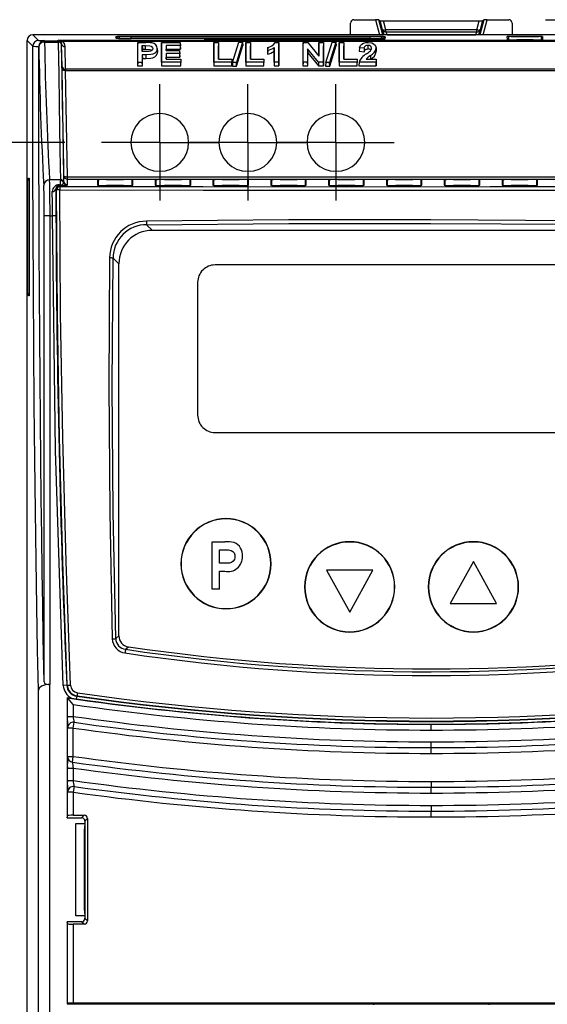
# Model space of a CAD drawing. Header units: millimetres. Extents: x 0 to 699, y 0 to 540.
# Tile 4 of 38: x 49 to 95, y 168 to 253. Entities that reach past the tile are written whole.
import ezdxf

# ---------------------------------------------------------------- set-up
doc = ezdxf.new("R2010")
doc.units = ezdxf.units.MM
doc.header["$LTSCALE"] = 2.5
doc.linetypes.add('CENTERX2', pattern=[20.32, 12.7, -2.54, 2.54, -2.54])
doc.layers.add('CENTER', color=40, linetype='CENTERX2')
doc.layers.add('DIMENSIONS', color=140, linetype='Continuous', lineweight=25)
doc.styles.add('SLDTEXTSTYLE0', font='TXT', dxfattribs={"width": 0.7})
doc.dimstyles.new('SLDDIMSTYLE0', dxfattribs={"dimtxt": 5.39502, "dimasz": 8.255, "dimexe": 0, "dimexo": 0.0625, "dimgap": 1.348755, "dimtad": 0, "dimtih": 1, "dimtoh": 1, "dimrnd": 1e-09, "dimzin": 12, "dimdsep": 46, "dimtxsty": 'SLDTEXTSTYLE0', "dimsah": 1, "dimcen": 0.09, "dimadec": 0, "dimazin": 3, "dimtfac": 1, "dimtofl": 0, "dimtmove": 0, "dimatfit": 3, "dimfxl": 0, "dimfrac": 2, "dimtolj": 1, "dimtzin": 12, "dimarcsym": 0})

# ---------------------------------------------------------------- blocks, each defined once
blk = doc.blocks.new('_D')
at = {"layer": 'DIMENSIONS'}
for p, q in [((52.855, 242.589), (26.194, 242.589)), ((34.132, 242.589), (34.132, 178.061)), ((26.116, 168.279), (24.304, 168.279)), ((24.304, 168.279), (24.304, 159.705)), ((42.148, 168.279), (43.96, 168.279)), ((43.96, 168.279), (43.96, 159.705)), ((24.304, 159.705), (26.116, 159.705)), ((43.96, 159.705), (42.148, 159.705)), ((34.132, 93.969), (34.132, 158.497)), ((46.916, 93.969), (26.194, 93.969))]:
    blk.add_line(p, q, dxfattribs=at)
for points in [[(34.132, 242.589), (32.862, 234.334), (35.402, 234.334)], [(34.132, 93.969), (35.402, 102.224), (32.862, 102.224)]]:
    blk.add_solid(points, dxfattribs=at)
at = {"layer": 'DIMENSIONS', "char_height": 5.2917, "attachment_point": 1, "style": 'SLDTEXTSTYLE0'}
for s, insert in [('148.6', (23.872, 176.308)), ('5.85', (26.116, 166.526))]:
    blk.add_mtext(s, dxfattribs=dict(at, insert=insert))
blk = doc.blocks.new('_D_2')
at = {"layer": 'DIMENSIONS'}
for p, q in [((94.435, 253.21), (143.07, 253.21)), ((135.133, 253.21), (135.133, 183.372)), ((127.117, 173.59), (125.305, 173.59)), ((125.305, 173.59), (125.305, 165.015)), ((143.149, 173.59), (144.96, 173.59)), ((144.96, 173.59), (144.96, 165.015)), ((125.305, 165.015), (127.117, 165.015)), ((144.96, 165.015), (143.149, 165.015)), ((135.133, 93.969), (135.133, 163.808)), ((122.205, 93.969), (143.07, 93.969))]:
    blk.add_line(p, q, dxfattribs=at)
for points in [[(135.133, 253.21), (133.863, 244.955), (136.403, 244.955)], [(135.133, 93.969), (136.403, 102.224), (133.863, 102.224)]]:
    blk.add_solid(points, dxfattribs=at)
at = {"layer": 'DIMENSIONS', "char_height": 5.2917, "attachment_point": 1, "style": 'SLDTEXTSTYLE0'}
for s, insert in [('159.2', (124.873, 181.619)), ('6.27', (127.117, 171.837))]:
    blk.add_mtext(s, dxfattribs=dict(at, insert=insert))
blk = doc.blocks.new('SW_CENTERMARKSYMBOL_0')
at = {"layer": 'CENTER', "color": 0}
for p, q in [((0, 2.54), (0, 5.04)), ((0, 0), (0, 2.54)), ((-2.54, 0), (-5.04, 0)), ((0, 0), (-2.54, 0)), ((0, 0), (0, -2.54)), ((0, 0), (2.54, 0)), ((2.54, 0), (5.04, 0)), ((0, -2.54), (0, -5.04))]:
    blk.add_line(p, q, dxfattribs=at)
blk = doc.blocks.new('SW_CENTERMARKSYMBOL_1')
at = {"layer": 'CENTER', "color": 0}
for p, q in [((0, 2.54), (0, 5.04)), ((0, 0), (0, 2.54)), ((-2.54, 0), (-5.04, 0)), ((0, 0), (-2.54, 0)), ((0, 0), (0, -2.54)), ((0, 0), (2.54, 0)), ((2.54, 0), (5.04, 0)), ((0, -2.54), (0, -5.04))]:
    blk.add_line(p, q, dxfattribs=at)
blk = doc.blocks.new('SW_CENTERMARKSYMBOL_2')
at = {"layer": 'CENTER', "color": 0}
for p, q in [((0, 2.54), (0, 5.04)), ((0, 0), (0, 2.54)), ((-2.54, 0), (-5.04, 0)), ((0, 0), (-2.54, 0)), ((0, 0), (0, -2.54)), ((0, 0), (2.54, 0)), ((2.54, 0), (5.04, 0)), ((0, -2.54), (0, -5.04))]:
    blk.add_line(p, q, dxfattribs=at)

msp = doc.modelspace()

# ---------------------------------------------------------------- linework, layer by layer
for p, q in [((77.86, 253.21), (79.719, 253.21)), ((79.719, 253.21), (80.068, 251.908)), ((80.031, 253.205), (80.143, 253.119)), ((80.379, 251.908), (80.031, 253.205)), ((80.347, 252.345), (80.143, 253.119)), ((80.637, 252.345), (80.434, 253.114)), ((80.434, 253.114), (88.686, 253.114)), ((88.484, 252.345), (88.686, 253.114)), ((89.09, 253.205), (88.742, 251.908)), ((88.977, 253.119), (88.774, 252.345)), ((88.977, 253.119), (89.09, 253.205)), ((89.053, 251.908), (89.402, 253.21)), ((89.402, 253.21), (91.26, 253.21)), ((77.56, 251.908), (77.56, 252.91)), ((80.334, 252.355), (80.347, 252.345)), ((88.484, 252.345), (80.637, 252.345)), ((80.637, 252.133), (80.637, 252.345)), ((88.484, 252.133), (88.484, 252.345)), ((88.774, 252.345), (88.787, 252.355)), ((88.787, 252.355), (88.787, 252.354)), ((91.56, 252.91), (91.56, 251.908)), ((49.591, 94.469), (49.591, 251.408)), ((50.091, 250.909), (49.591, 251.408)), ((50.591, 251.409), (50.091, 251.908)), ((119.03, 251.908), (50.091, 251.908)), ((52.284, 251.385), (52.285, 251.425)), ((52.285, 251.425), (116.81, 251.425)), ((52.473, 251.351), (52.285, 251.425)), ((52.285, 251.425), (52.662, 251.355)), ((57.292, 251.599), (57.285, 251.738)), ((57.305, 251.597), (57.292, 251.599)), ((57.371, 251.725), (57.378, 251.586)), ((57.603, 251.587), (57.596, 251.725)), ((57.596, 251.585), (57.596, 251.725)), ((58.582, 251.76), (79.269, 251.76)), ((58.582, 251.76), (58.582, 251.746)), ((79.269, 251.746), (58.582, 251.746)), ((79.259, 251.576), (58.591, 251.576)), ((58.593, 251.742), (79.258, 251.742)), ((58.593, 251.577), (58.593, 251.742)), ((64.974, 251.469), (64.971, 251.52)), ((64.985, 251.468), (64.974, 251.469)), ((65.769, 251.534), (79.702, 251.534)), ((65.769, 251.534), (65.769, 251.52)), ((79.702, 251.52), (65.769, 251.52)), ((79.697, 251.455), (65.773, 251.455)), ((79.258, 251.577), (79.258, 251.742)), ((79.269, 251.76), (79.269, 251.746)), ((79.702, 251.534), (79.702, 251.52)), ((80.255, 251.725), (80.248, 251.587)), ((80.255, 251.585), (80.255, 251.725)), ((80.443, 251.908), (80.443, 251.91)), ((80.443, 251.908), (80.443, 251.91)), ((80.473, 251.586), (80.48, 251.725)), ((80.5, 251.52), (80.497, 251.469)), ((80.566, 251.738), (80.559, 251.599)), ((88.497, 252.133), (80.624, 252.133)), ((80.732, 251.91), (80.725, 251.908)), ((80.732, 251.91), (88.388, 251.91)), ((80.733, 251.908), (80.732, 251.91)), ((88.388, 251.91), (88.396, 251.908)), ((88.388, 251.91), (88.388, 251.908)), ((88.497, 252.132), (88.497, 252.133)), ((88.677, 251.908), (88.678, 251.91)), ((88.678, 251.91), (88.678, 251.908)), ((91.148, 251.486), (91.134, 251.746)), ((91.16, 251.484), (91.148, 251.486)), ((91.221, 251.734), (91.234, 251.473)), ((91.932, 251.76), (93.388, 251.76)), ((91.932, 251.76), (91.932, 251.746)), ((93.388, 251.746), (91.932, 251.746)), ((93.373, 251.472), (91.947, 251.472)), ((93.388, 251.76), (93.388, 251.746)), ((94.087, 251.48), (94.1, 251.734)), ((94.187, 251.746), (94.173, 251.486)), ((50.606, 250.894), (50.606, 250.902)), ((50.606, 250.894), (50.614, 250.886)), ((51.099, 251.4), (51.114, 251.385)), ((51.114, 251.385), (51.114, 251.273)), ((51.114, 251.385), (52.284, 251.385)), ((51.114, 251.273), (52.285, 251.273)), ((52.584, 251.114), (52.584, 251.091)), ((52.618, 249.158), (52.584, 251.114)), ((52.584, 251.091), (52.584, 251.091)), ((52.662, 251.355), (116.432, 251.355)), ((52.917, 248.934), (52.884, 250.889)), ((59.163, 251.233), (59.147, 250.946)), ((59.147, 250.946), (59.147, 249.21)), ((59.163, 249.524), (59.163, 251.233)), ((59.163, 251.233), (59.875, 251.233)), ((59.552, 250.966), (59.809, 250.966)), ((59.552, 250.444), (59.552, 250.966)), ((59.552, 250.966), (59.568, 250.653)), ((59.568, 250.653), (59.809, 250.653)), ((59.568, 250.444), (59.568, 250.653)), ((59.809, 250.966), (59.809, 250.653)), ((60.864, 250.447), (60.848, 250.75)), ((60.849, 250.711), (60.865, 250.41)), ((61.232, 251.233), (61.216, 250.946)), ((61.216, 250.946), (61.216, 249.21)), ((61.232, 249.524), (61.232, 251.233)), ((61.232, 251.233), (62.848, 251.233)), ((62.848, 250.966), (61.621, 250.966)), ((61.621, 250.966), (61.621, 250.534)), ((61.621, 250.966), (61.637, 250.653)), ((61.637, 250.534), (61.637, 250.653)), ((61.637, 250.653), (62.864, 250.653)), ((62.848, 251.233), (62.848, 250.966)), ((62.848, 251.233), (62.864, 250.946)), ((62.848, 250.966), (62.864, 250.653)), ((62.864, 250.653), (62.864, 250.946)), ((65.752, 251.233), (65.736, 250.946)), ((65.736, 250.946), (65.736, 249.21)), ((65.752, 249.524), (65.752, 251.233)), ((65.752, 251.233), (66.141, 251.233)), ((66.141, 251.233), (66.141, 249.791)), ((66.141, 251.233), (66.157, 250.946)), ((66.157, 249.791), (66.157, 250.946)), ((67.369, 249.501), (67.914, 251.256)), ((68.24, 251.256), (67.695, 249.501)), ((67.707, 249.188), (68.261, 250.968)), ((67.914, 251.256), (68.24, 251.256)), ((68.24, 251.256), (68.261, 250.968)), ((68.522, 251.233), (68.506, 250.946)), ((68.506, 250.946), (68.506, 249.21)), ((68.522, 249.524), (68.522, 251.233)), ((68.522, 251.233), (68.911, 251.233)), ((68.911, 251.233), (68.911, 249.791)), ((68.911, 251.233), (68.927, 250.946)), ((68.927, 249.791), (68.927, 250.946)), ((70.415, 250.809), (70.399, 250.517)), ((70.415, 250.543), (70.415, 250.809)), ((70.976, 250.801), (70.961, 250.472)), ((70.976, 249.524), (70.976, 250.801)), ((71.046, 251.233), (71.366, 251.233)), ((71.381, 250.946), (71.366, 251.233)), ((71.366, 251.233), (71.366, 249.524)), ((71.381, 249.21), (71.381, 250.946)), ((73.472, 251.233), (73.456, 250.946)), ((73.456, 250.946), (73.456, 249.21)), ((73.472, 249.524), (73.472, 251.233)), ((73.472, 251.233), (73.887, 251.233)), ((73.861, 250.686), (73.877, 250.342)), ((74.798, 249.524), (73.861, 250.686)), ((73.861, 250.686), (73.861, 249.524)), ((73.887, 251.233), (74.839, 250.044)), ((74.839, 251.233), (74.823, 250.946)), ((74.823, 250.946), (74.823, 250.064)), ((74.839, 250.044), (74.839, 251.233)), ((74.839, 251.233), (75.228, 251.233)), ((75.228, 251.233), (75.244, 250.946)), ((75.228, 251.233), (75.228, 249.524)), ((75.244, 249.21), (75.244, 250.946)), ((75.44, 249.501), (75.985, 251.256)), ((76.311, 251.256), (75.766, 249.501)), ((75.778, 249.188), (76.331, 250.968)), ((75.985, 251.256), (76.311, 251.256)), ((76.311, 251.256), (76.331, 250.968)), ((76.592, 251.233), (76.577, 250.946)), ((76.577, 250.946), (76.577, 249.21)), ((76.592, 249.524), (76.592, 251.233)), ((76.592, 251.233), (76.982, 251.233)), ((76.982, 251.233), (76.982, 249.791)), ((76.982, 251.233), (76.997, 250.946)), ((76.997, 249.791), (76.997, 250.946)), ((78.348, 250.784), (78.33, 250.472)), ((78.737, 250.743), (78.348, 250.784)), ((78.737, 250.743), (78.751, 250.427)), ((79.075, 250.989), (79.075, 250.675)), ((79.787, 250.764), (79.803, 250.463)), ((59.842, 250.444), (59.552, 250.444)), ((59.552, 250.178), (59.568, 249.864)), ((59.552, 250.178), (59.552, 249.524)), ((59.872, 250.178), (59.552, 250.178)), ((59.568, 249.21), (59.568, 249.864)), ((59.568, 249.864), (59.872, 249.864)), ((59.872, 250.178), (59.872, 249.864)), ((61.621, 250.534), (62.778, 250.534)), ((62.778, 250.29), (61.621, 250.29)), ((61.621, 250.29), (61.621, 249.791)), ((61.621, 250.29), (61.637, 249.977)), ((61.621, 249.791), (62.883, 249.791)), ((61.637, 249.791), (61.637, 249.977)), ((61.637, 249.977), (62.794, 249.977)), ((62.778, 250.534), (62.778, 250.29)), ((62.778, 250.534), (62.794, 250.247)), ((62.778, 250.29), (62.794, 249.977)), ((62.794, 249.977), (62.794, 250.247)), ((62.883, 249.791), (62.899, 249.503)), ((62.883, 249.791), (62.883, 249.524)), ((66.141, 249.791), (67.298, 249.791)), ((67.298, 249.791), (67.314, 249.503)), ((67.298, 249.791), (67.298, 249.524)), ((68.911, 249.791), (70.068, 249.791)), ((70.068, 249.791), (70.084, 249.503)), ((70.068, 249.791), (70.068, 249.524)), ((70.415, 250.543), (70.399, 250.224)), ((70.399, 250.517), (70.399, 250.224)), ((70.961, 250.472), (70.961, 249.21)), ((73.877, 249.21), (73.877, 250.342)), ((73.877, 250.342), (74.789, 249.21)), ((76.982, 249.791), (78.139, 249.791)), ((78.139, 249.791), (78.155, 249.503)), ((78.139, 249.791), (78.139, 249.524)), ((78.33, 250.472), (78.751, 250.427)), ((78.912, 249.791), (79.787, 249.791)), ((79.285, 250.103), (79.295, 249.793)), ((79.787, 249.791), (79.803, 249.503)), ((79.787, 249.791), (79.787, 249.524)), ((52.781, 239.698), (52.621, 248.94)), ((116.177, 248.934), (52.917, 248.934)), ((59.163, 249.524), (59.147, 249.21)), ((59.147, 249.21), (59.568, 249.21)), ((59.163, 249.524), (59.552, 249.524)), ((59.568, 249.21), (59.552, 249.524)), ((61.232, 249.524), (61.216, 249.21)), ((61.216, 249.21), (62.899, 249.21)), ((62.883, 249.524), (61.232, 249.524)), ((62.899, 249.21), (62.883, 249.524)), ((62.899, 249.21), (62.899, 249.503)), ((65.752, 249.524), (65.736, 249.21)), ((65.736, 249.21), (67.314, 249.21)), ((67.298, 249.524), (65.752, 249.524)), ((67.314, 249.21), (67.298, 249.524)), ((67.314, 249.21), (67.314, 249.503)), ((67.369, 249.501), (67.349, 249.188)), ((67.349, 249.188), (67.707, 249.188)), ((67.695, 249.501), (67.369, 249.501)), ((67.707, 249.188), (67.695, 249.501)), ((68.522, 249.524), (68.506, 249.21)), ((68.506, 249.21), (70.084, 249.21)), ((70.068, 249.524), (68.522, 249.524)), ((70.084, 249.21), (70.068, 249.524)), ((70.084, 249.21), (70.084, 249.503)), ((70.976, 249.524), (70.961, 249.21)), ((70.961, 249.21), (71.381, 249.21)), ((71.366, 249.524), (70.976, 249.524)), ((71.366, 249.524), (71.381, 249.21)), ((73.472, 249.524), (73.456, 249.21)), ((73.456, 249.21), (73.877, 249.21)), ((73.861, 249.524), (73.472, 249.524)), ((73.877, 249.21), (73.861, 249.524)), ((74.798, 249.524), (74.789, 249.21)), ((74.789, 249.21), (75.244, 249.21)), ((75.228, 249.524), (74.798, 249.524)), ((75.228, 249.524), (75.244, 249.21)), ((75.44, 249.501), (75.419, 249.188)), ((75.419, 249.188), (75.778, 249.188)), ((75.766, 249.501), (75.44, 249.501)), ((75.778, 249.188), (75.766, 249.501)), ((76.592, 249.524), (76.577, 249.21)), ((76.577, 249.21), (78.155, 249.21)), ((78.139, 249.524), (76.592, 249.524)), ((78.155, 249.21), (78.139, 249.524)), ((78.155, 249.21), (78.155, 249.503)), ((78.313, 249.524), (78.295, 249.21)), ((78.295, 249.21), (79.803, 249.21)), ((79.787, 249.524), (78.313, 249.524)), ((79.787, 249.524), (79.803, 249.21)), ((79.803, 249.21), (79.803, 249.503)), ((53.081, 239.582), (52.921, 248.825)), ((52.921, 248.825), (116.173, 248.825)), ((49.711, 239.508), (49.764, 239.508)), ((49.711, 239.346), (49.711, 239.508)), ((49.764, 239.508), (49.764, 229.308)), ((52.781, 239.209), (52.781, 239.698)), ((53.081, 239.403), (53.081, 239.582)), ((100.915, 239.582), (53.081, 239.582)), ((49.66, 239.346), (49.66, 239.337)), ((49.764, 239.346), (49.66, 239.346)), ((49.66, 229.48), (49.66, 239.337)), ((49.66, 239.337), (49.764, 239.333)), ((52.483, 239.355), (51.541, 239.355)), ((52.364, 238.915), (52.49, 238.915)), ((52.364, 238.866), (52.364, 238.915)), ((52.386, 238.832), (52.364, 238.866)), ((52.49, 238.866), (52.364, 238.866)), ((52.439, 238.754), (52.386, 238.832)), ((52.484, 239.279), (52.483, 239.355)), ((52.49, 238.915), (52.484, 239.279)), ((52.49, 238.915), (52.49, 238.866)), ((52.766, 239.093), (52.775, 239.131)), ((52.775, 239.131), (52.781, 239.209)), ((53.048, 238.891), (53.067, 238.898)), ((53.067, 238.898), (53.081, 238.914)), ((53.081, 238.914), (53.081, 239.403)), ((53.081, 239.403), (101.182, 239.403)), ((55.676, 239.369), (55.676, 238.88)), ((55.676, 238.88), (55.685, 238.878)), ((55.762, 238.87), (55.762, 239.356)), ((57.947, 239.389), (56.474, 239.389)), ((56.474, 239.375), (56.474, 239.389)), ((56.474, 239.375), (57.947, 239.375)), ((57.945, 238.859), (56.476, 238.859)), ((56.476, 238.859), (57.945, 238.859)), ((56.476, 238.859), (56.476, 238.859)), ((57.945, 238.859), (57.945, 238.859)), ((57.947, 239.375), (57.947, 239.389)), ((58.659, 239.356), (58.659, 238.87)), ((58.745, 238.88), (58.745, 239.369)), ((60.676, 239.369), (60.676, 238.88)), ((60.676, 238.88), (60.685, 238.878)), ((60.762, 238.87), (60.762, 239.356)), ((62.947, 239.389), (61.474, 239.389)), ((61.474, 239.375), (61.474, 239.389)), ((61.474, 239.375), (62.947, 239.375)), ((62.945, 238.859), (61.476, 238.859)), ((61.476, 238.859), (62.945, 238.859)), ((61.476, 238.859), (61.476, 238.859)), ((62.945, 238.859), (62.945, 238.859)), ((62.947, 239.375), (62.947, 239.389)), ((63.659, 239.356), (63.659, 238.87)), ((63.745, 238.88), (63.745, 239.369)), ((65.676, 239.369), (65.676, 238.88)), ((65.676, 238.88), (65.685, 238.878)), ((65.762, 238.87), (65.762, 239.356)), ((67.947, 239.389), (66.474, 239.389)), ((66.474, 239.375), (66.474, 239.389)), ((66.474, 239.375), (67.947, 239.375)), ((67.945, 238.859), (66.476, 238.859)), ((66.476, 238.859), (67.945, 238.859)), ((66.476, 238.859), (66.476, 238.859)), ((67.945, 238.859), (67.945, 238.859)), ((67.947, 239.375), (67.947, 239.389)), ((68.659, 239.356), (68.659, 238.87)), ((68.745, 238.88), (68.745, 239.369)), ((70.676, 239.369), (70.676, 238.88)), ((70.676, 238.88), (70.685, 238.878)), ((70.762, 238.87), (70.762, 239.356)), ((72.947, 239.389), (71.474, 239.389)), ((71.474, 239.375), (71.474, 239.389)), ((71.474, 239.375), (72.947, 239.375)), ((72.945, 238.859), (71.476, 238.859)), ((71.476, 238.859), (72.945, 238.859)), ((71.476, 238.859), (71.476, 238.859)), ((72.945, 238.859), (72.945, 238.859)), ((72.947, 239.375), (72.947, 239.389)), ((73.659, 239.356), (73.659, 238.87)), ((73.745, 238.88), (73.745, 239.369)), ((75.676, 239.369), (75.676, 238.88)), ((75.676, 238.88), (75.685, 238.878)), ((75.762, 238.87), (75.762, 239.356)), ((77.947, 239.389), (76.474, 239.389)), ((76.474, 239.375), (76.474, 239.389)), ((76.474, 239.375), (77.947, 239.375)), ((77.945, 238.859), (76.476, 238.859)), ((76.476, 238.859), (77.945, 238.859)), ((76.476, 238.859), (76.476, 238.859)), ((77.945, 238.859), (77.945, 238.859)), ((77.947, 239.375), (77.947, 239.389)), ((78.659, 239.356), (78.659, 238.87)), ((78.745, 238.88), (78.745, 239.369)), ((80.676, 239.369), (80.676, 238.88)), ((80.676, 238.88), (80.685, 238.878)), ((80.762, 238.87), (80.762, 239.356)), ((82.947, 239.389), (81.474, 239.389)), ((81.474, 239.375), (81.474, 239.389)), ((81.474, 239.375), (82.947, 239.375)), ((82.945, 238.859), (81.476, 238.859)), ((81.476, 238.859), (82.945, 238.859)), ((81.476, 238.859), (81.476, 238.859)), ((82.945, 238.859), (82.945, 238.859)), ((82.947, 239.375), (82.947, 239.389)), ((83.659, 239.356), (83.659, 238.87)), ((83.745, 238.88), (83.745, 239.369)), ((85.676, 239.369), (85.676, 238.88)), ((85.676, 238.88), (85.685, 238.878)), ((85.762, 238.87), (85.762, 239.356)), ((87.947, 239.389), (86.474, 239.389)), ((86.474, 239.375), (86.474, 239.389)), ((86.474, 239.375), (87.947, 239.375)), ((87.945, 238.859), (86.476, 238.859)), ((86.476, 238.859), (87.945, 238.859)), ((86.476, 238.859), (86.476, 238.859)), ((87.945, 238.859), (87.945, 238.859)), ((87.947, 239.375), (87.947, 239.389)), ((88.659, 239.356), (88.659, 238.87)), ((88.745, 238.88), (88.745, 239.369)), ((90.676, 239.369), (90.676, 238.88)), ((90.676, 238.88), (90.685, 238.878)), ((90.762, 238.87), (90.762, 239.356)), ((92.947, 239.389), (91.474, 239.389)), ((91.474, 239.375), (91.474, 239.389)), ((91.474, 239.375), (92.947, 239.375)), ((92.945, 238.859), (91.476, 238.859)), ((91.476, 238.859), (92.945, 238.859)), ((91.476, 238.859), (91.476, 238.859)), ((92.945, 238.859), (92.945, 238.859)), ((92.947, 239.375), (92.947, 239.389)), ((93.659, 239.356), (93.659, 238.87)), ((93.745, 238.88), (93.745, 239.369)), ((52.086, 238.532), (52.076, 238.547)), ((52.139, 238.453), (52.086, 238.532)), ((51.077, 195.895), (51.077, 236.239)), ((51.577, 236.239), (51.077, 236.239)), ((51.577, 236.239), (51.577, 195.68)), ((51.577, 236.239), (51.796, 236.239)), ((52.096, 236.24), (51.796, 236.239)), ((60.434, 234.971), (59.937, 235.468)), ((108.687, 234.971), (60.434, 234.971)), ((57.036, 232.574), (57.536, 232.074)), ((57.536, 199.887), (57.536, 232.074)), ((99.85, 231.98), (65.85, 231.98)), ((64.35, 230.48), (64.35, 218.98)), ((49.764, 229.483), (49.66, 229.48)), ((49.66, 229.48), (49.66, 229.471)), ((49.66, 229.471), (49.764, 229.471)), ((49.711, 229.308), (49.711, 229.471)), ((49.764, 229.308), (49.711, 229.308)), ((65.85, 217.48), (99.85, 217.48)), ((65.6, 203.919), (65.6, 208.028)), ((65.6, 208.028), (66.707, 208.028)), ((66.24, 207.334), (66.608, 207.334)), ((66.24, 206.16), (66.24, 207.334)), ((88.2, 206.319), (86.2, 202.669)), ((90.2, 202.669), (88.2, 206.319)), ((62.916, 206.119), (62.894, 206.119)), ((66.658, 206.16), (66.24, 206.16)), ((66.24, 205.467), (66.703, 205.467)), ((66.24, 203.919), (66.24, 205.467)), ((70.706, 206.119), (70.684, 206.119)), ((75.5, 205.569), (77.5, 201.919)), ((79.5, 205.569), (75.5, 205.569)), ((77.5, 201.919), (79.5, 205.569)), ((66.24, 203.919), (65.6, 203.919)), ((73.616, 204.119), (73.594, 204.119)), ((81.406, 204.119), (81.384, 204.119)), ((84.294, 204.119), (84.316, 204.119)), ((92.084, 204.119), (92.106, 204.119)), ((86.2, 202.669), (90.2, 202.669)), ((57.536, 199.887), (57.258, 199.647)), ((58.111, 198.715), (58.362, 198.931)), ((50.569, 154.322), (50.569, 195.187)), ((51.569, 154.339), (51.569, 195.68)), ((53.029, 195.602), (52.73, 195.589)), ((53.029, 195.602), (53.063, 195.632)), ((53.06, 194.539), (53.06, 184.139)), ((53.078, 194.519), (53.06, 194.539)), ((53.078, 192.913), (53.078, 194.519)), ((53.446, 194.483), (53.854, 194.424)), ((53.887, 194.655), (53.854, 194.424)), ((53.92, 194.684), (53.887, 194.655)), ((53.578, 193.941), (53.578, 192.913)), ((53.078, 192.913), (53.578, 192.913)), ((53.095, 191.9), (53.095, 191.901)), ((53.095, 189.446), (53.095, 191.9)), ((53.595, 191.9), (53.095, 191.9)), ((53.595, 191.9), (53.666, 192.395)), ((53.595, 189.446), (53.595, 191.9)), ((53.666, 192.395), (53.666, 192.396)), ((84.56, 192.24), (84.56, 192.223)), ((84.56, 191.723), (84.56, 192.223)), ((84.56, 190.206), (84.56, 190.706)), ((84.56, 190.206), (84.56, 190.205)), ((84.56, 189.705), (84.56, 190.205)), ((53.095, 189.446), (53.595, 189.446)), ((53.095, 189.446), (53.095, 189.446)), ((53.526, 188.951), (53.595, 189.446)), ((53.078, 187.358), (53.078, 188.438)), ((53.078, 188.438), (53.578, 188.438)), ((53.526, 188.951), (53.525, 188.951)), ((53.578, 188.438), (53.578, 187.358)), ((53.078, 187.358), (53.578, 187.358)), ((53.664, 186.841), (53.595, 186.346)), ((53.664, 186.841), (53.664, 186.842)), ((84.56, 187.275), (84.56, 186.776)), ((84.56, 186.776), (84.56, 186.775)), ((84.56, 186.275), (84.56, 186.775)), ((53.095, 184.315), (53.095, 186.346)), ((53.595, 186.346), (53.095, 186.346)), ((53.095, 186.346), (53.095, 186.346)), ((53.595, 186.346), (53.595, 184.358)), ((84.56, 185.206), (84.56, 184.706)), ((53.06, 184.139), (53.095, 184.315)), ((53.06, 184.139), (54.301, 184.139)), ((53.595, 184.358), (54.52, 184.358)), ((54.301, 184.139), (54.52, 184.358)), ((84.56, 184.706), (84.56, 184.705)), ((84.56, 184.205), (84.56, 184.705)), ((53.81, 175.639), (53.81, 183.639)), ((53.81, 183.639), (54.6, 183.639)), ((54.818, 184.059), (54.6, 183.84)), ((54.6, 183.84), (54.6, 183.639)), ((54.6, 183.639), (54.6, 183.439)), ((54.6, 183.439), (54.6, 175.839)), ((54.818, 184.059), (54.818, 175.219)), ((54.592, 183.139), (54.574, 183.139)), ((54.574, 176.139), (54.574, 183.139)), ((54.6, 175.639), (53.81, 175.639)), ((54.592, 176.139), (54.574, 176.139)), ((54.6, 175.839), (54.6, 175.639)), ((54.6, 175.639), (54.6, 175.438)), ((54.301, 175.139), (53.06, 175.139)), ((53.095, 174.963), (53.06, 175.139)), ((53.06, 175.139), (53.06, 168.039)), ((53.095, 168.074), (53.095, 174.963)), ((53.595, 174.92), (53.595, 168.083)), ((54.52, 174.92), (53.595, 174.92)), ((54.52, 174.92), (54.301, 175.139)), ((54.6, 175.438), (54.818, 175.219)), ((53.095, 168.074), (53.06, 168.039)), ((53.06, 168.039), (79.56, 168.039)), ((115.525, 168.083), (53.595, 168.083)), ((79.56, 168.039), (89.56, 168.039)), ((79.56, 168.039), (79.56, 167.939)), ((89.56, 168.039), (116.06, 168.039)), ((89.56, 167.939), (89.56, 168.039))]:
    msp.add_line(p, q)
at = {"flags": 128}
for points in [[(57.51, 251.586), (57.348, 251.592), (57.305, 251.597)], [(57.803, 251.756), (58.171, 251.759), (58.582, 251.76)], [(65.108, 251.461), (65.007, 251.465), (64.985, 251.468)], [(65.29, 251.531), (65.517, 251.533), (65.769, 251.534)], [(79.269, 251.76), (79.68, 251.759), (80.048, 251.756)], [(79.702, 251.534), (79.954, 251.533), (80.181, 251.531)], [(80.559, 251.599), (80.503, 251.592), (80.341, 251.586)], [(80.497, 251.469), (80.463, 251.465), (80.363, 251.461)], [(80.624, 252.129), (80.53, 252.147), (80.441, 252.194)], [(91.282, 251.478), (91.182, 251.482), (91.16, 251.484)], [(91.453, 251.758), (91.68, 251.76), (91.932, 251.76)], [(93.388, 251.76), (93.641, 251.76), (93.867, 251.758)], [(94.173, 251.486), (94.139, 251.482), (94.039, 251.478)], [(50.569, 195.187), (50.497, 198.645), (50.43, 202.397), (50.368, 206.416), (50.312, 210.663), (50.262, 215.155), (50.217, 219.864), (50.179, 224.785), (50.148, 229.851), (50.123, 235.029), (50.105, 240.258), (50.095, 245.562), (50.091, 250.909)], [(51.077, 195.895), (51.05, 197.134), (50.998, 199.747), (50.948, 202.526), (50.902, 205.462), (50.858, 208.546), (50.817, 211.768), (50.78, 215.117), (50.746, 218.583), (50.715, 222.154), (50.688, 225.819), (50.665, 229.566), (50.645, 233.382), (50.63, 237.256), (50.619, 240.619), (50.612, 244.008), (50.607, 247.446), (50.606, 250.894)], [(52.285, 251.273), (52.285, 251.354), (52.284, 251.385)], [(52.285, 251.273), (52.333, 248.463), (52.374, 245.979), (52.41, 243.826), (52.44, 242.005), (52.465, 240.515), (52.483, 239.355)], [(52.584, 251.114), (52.554, 251.245), (52.473, 251.351)], [(52.584, 251.091), (52.584, 251.079), (52.585, 251.046)], [(52.781, 239.209), (52.761, 240.424), (52.737, 241.956), (52.706, 243.801), (52.671, 245.943), (52.63, 248.364), (52.585, 251.046)], [(52.884, 250.889), (52.824, 251.147), (52.662, 251.355)], [(59.809, 250.966), (60.22, 250.946), (60.32, 250.911), (60.396, 250.857), (60.446, 250.784), (60.46, 250.706)], [(59.809, 250.653), (60.22, 250.632), (60.316, 250.597), (60.383, 250.547)], [(60.46, 250.706), (60.435, 250.605), (60.374, 250.537), (60.282, 250.485), (60.169, 250.458), (59.842, 250.444)], [(60.849, 250.711), (60.775, 250.45), (60.653, 250.325), (60.472, 250.232), (60.285, 250.196), (59.872, 250.178)], [(78.348, 250.784), (78.427, 250.986), (78.538, 251.098), (78.704, 251.179), (78.892, 251.222), (79.084, 251.233)], [(78.751, 250.427), (78.804, 250.575), (78.859, 250.624), (78.936, 250.658), (79.017, 250.673), (79.075, 250.675)], [(79.398, 250.747), (79.36, 250.876), (79.304, 250.93), (79.224, 250.968), (79.129, 250.987), (79.075, 250.989)], [(79.084, 251.233), (79.4, 251.195), (79.558, 251.128), (79.697, 251.005), (79.774, 250.858), (79.787, 250.764)], [(79.801, 250.498), (79.793, 250.649), (79.785, 250.8)], [(59.872, 249.864), (60.268, 249.88), (60.476, 249.919), (60.65, 250.005), (60.793, 250.15), (60.862, 250.351), (60.865, 250.41)], [(52.621, 248.94), (52.619, 249.059), (52.618, 249.158)], [(52.621, 248.94), (52.627, 248.917), (52.645, 248.895), (52.673, 248.874), (52.71, 248.857), (52.755, 248.843), (52.807, 248.832), (52.863, 248.826), (52.921, 248.825)], [(52.917, 248.934), (52.919, 248.884), (52.921, 248.825)], [(53.081, 239.582), (53.022, 239.584), (52.966, 239.59), (52.915, 239.6), (52.869, 239.615), (52.832, 239.632), (52.804, 239.652), (52.787, 239.675), (52.781, 239.698)], [(52.364, 238.866), (52.344, 238.865), (52.326, 238.863), (52.29, 238.856), (52.229, 238.831), (52.142, 238.754), (52.076, 238.547)], [(102.043, 238.745), (89.645, 238.732), (77.236, 238.729), (64.829, 238.736), (52.439, 238.754)], [(55.685, 238.878), (55.697, 238.875), (55.76, 238.87)], [(56.474, 239.389), (56.242, 239.389), (56.031, 239.386)], [(58.389, 239.386), (58.179, 239.389), (57.947, 239.389)], [(58.661, 238.87), (58.724, 238.875), (58.745, 238.88)], [(60.685, 238.878), (60.697, 238.875), (60.76, 238.87)], [(61.474, 239.389), (61.242, 239.389), (61.031, 239.386)], [(63.389, 239.386), (63.179, 239.389), (62.947, 239.389)], [(63.661, 238.87), (63.724, 238.875), (63.745, 238.88)], [(65.685, 238.878), (65.697, 238.875), (65.76, 238.87)], [(66.474, 239.389), (66.242, 239.389), (66.031, 239.386)], [(68.389, 239.386), (68.179, 239.389), (67.947, 239.389)], [(68.661, 238.87), (68.724, 238.875), (68.745, 238.88)], [(70.685, 238.878), (70.697, 238.875), (70.76, 238.87)], [(71.474, 239.389), (71.242, 239.389), (71.031, 239.386)], [(73.389, 239.386), (73.179, 239.389), (72.947, 239.389)], [(73.661, 238.87), (73.724, 238.875), (73.745, 238.88)], [(75.685, 238.878), (75.697, 238.875), (75.76, 238.87)], [(76.474, 239.389), (76.242, 239.389), (76.031, 239.386)], [(78.389, 239.386), (78.179, 239.389), (77.947, 239.389)], [(78.661, 238.87), (78.724, 238.875), (78.745, 238.88)], [(80.685, 238.878), (80.697, 238.875), (80.76, 238.87)], [(81.474, 239.389), (81.242, 239.389), (81.031, 239.386)], [(83.389, 239.386), (83.179, 239.389), (82.947, 239.389)], [(83.661, 238.87), (83.724, 238.875), (83.745, 238.88)], [(85.685, 238.878), (85.697, 238.875), (85.76, 238.87)], [(86.474, 239.389), (86.242, 239.389), (86.031, 239.386)], [(88.389, 239.386), (88.179, 239.389), (87.947, 239.389)], [(88.661, 238.87), (88.724, 238.875), (88.745, 238.88)], [(90.685, 238.878), (90.697, 238.875), (90.76, 238.87)], [(91.474, 239.389), (91.242, 239.389), (91.031, 239.386)], [(93.389, 239.386), (93.179, 239.389), (92.947, 239.389)], [(93.661, 238.87), (93.724, 238.875), (93.745, 238.88)], [(51.796, 236.239), (51.789, 237.343), (51.776, 238.349)], [(52.076, 238.547), (52.089, 237.472), (52.096, 236.24)], [(53.063, 195.632), (52.678, 206.295), (52.394, 217.01), (52.215, 227.718), (52.139, 238.453)], [(53.358, 195.611), (52.969, 206.304), (52.683, 217.015), (52.499, 227.746), (52.418, 238.477)], [(52.418, 238.477), (64.814, 238.456), (77.224, 238.446), (89.637, 238.45), (102.04, 238.465)], [(52.73, 195.589), (52.06, 215.909), (51.796, 236.239)], [(109.062, 235.635), (96.789, 235.806), (84.505, 235.887), (72.211, 235.877), (59.923, 235.775)], [(59.937, 235.468), (72.242, 235.573), (84.501, 235.584), (96.734, 235.501), (109.041, 235.326)], [(56.731, 232.588), (56.667, 221.584), (56.744, 210.593), (56.963, 199.617)], [(57.258, 199.647), (57.042, 210.572), (56.968, 221.548), (57.036, 232.574)], [(66.608, 207.334), (66.628, 207.334), (66.708, 207.334), (67.028, 207.32), (67.253, 207.277), (67.39, 207.193), (67.493, 207.069), (67.562, 206.887), (67.574, 206.75)], [(67.574, 206.75), (67.574, 206.73), (67.568, 206.65), (67.526, 206.494), (67.416, 206.333), (67.272, 206.231), (67.108, 206.185), (66.658, 206.16)], [(51.569, 195.68), (51.378, 195.669), (51.189, 195.639), (51.009, 195.59), (50.849, 195.522), (50.643, 195.365), (50.569, 195.187)], [(51.077, 195.895), (51.105, 195.792), (51.192, 195.723), (51.312, 195.694), (51.458, 195.682), (51.573, 195.68)], [(53.578, 193.941), (53.417, 194.127), (53.264, 194.303), (53.137, 194.45), (53.094, 194.5), (53.078, 194.519)]]:
    msp.add_lwpolyline(points, dxfattribs=at)
at = {"color": 179, "linetype": 'Continuous', "lineweight": 18}
for centre in [(61.07, 242.589), (68.69, 242.589), (76.31, 242.589)]:
    msp.add_circle(centre, 2.5, dxfattribs=at)
for centre, radius, start, end in [((85.853, 253.466), 5.63, 191.38104, 196.04002), ((80.624, 252.432), 0.3, 194.97478, 242.60312), ((80.492, 252.661), 0.347, 245.33967, 294.65565), ((80.637, 252.423), 0.3, 194.97556, 230.95929), ((88.629, 252.661), 0.347, 245.34435, 294.66033), ((88.498, 252.432), 0.3, 269.9571, 344.88485), ((88.484, 252.423), 0.3, 308.81066, 345.02445), ((81.744, 253.851), 7.201, 344.3645, 347.99782), ((88.497, 252.432), 0.3, 307.52036, 345.02449), ((50.091, 251.408), 0.5, 90.006, 179.994), ((50.591, 250.908), 0.5, 90.02044, 179.97956), ((50.974, 259.054), 7.655, 267.13026, 270.93798), ((57.72, 246.728), 5.028, 89.04686, 94.96285), ((57.285, 251.438), 0.3, 73.27228, 90.00098), ((57.292, 251.299), 0.3, 73.27228, 90.00098), ((57.759, 247.553), 4.19, 88.69164, 95.3185), ((58.486, 298.221), 46.645, 268.80123, 270.12958), ((58.34, 237.714), 14.031, 88.96402, 93.03964), ((57.8, 251.639), 0.117, 61.7496, 88.21763), ((58.562, 192.618), 59.128, 89.98111, 90.68517), ((65.239, 248.44), 3.091, 89.04411, 94.96559), ((64.971, 251.22), 0.3, 73.27228, 90.00098), ((64.974, 251.169), 0.3, 73.27228, 90.00098), ((65.288, 248.979), 2.539, 88.79055, 95.2199), ((65.709, 280.166), 28.711, 268.80139, 270.12942), ((65.287, 251.414), 0.117, 61.7496, 88.21763), ((65.758, 216.749), 34.771, 89.98116, 90.68509), ((79.488, 236.364), 15.38, 87.13915, 90.85718), ((79.365, 298.218), 46.641, 269.87037, 271.19882), ((79.305, 195.517), 56.229, 89.29668, 90.03705), ((79.762, 280.151), 28.696, 269.87023, 271.19896), ((79.723, 218.467), 33.053, 89.29662, 90.03713), ((80.051, 251.639), 0.117, 91.78237, 118.2504), ((80.055, 246.508), 5.234, 85.34283, 90.64703), ((80.131, 246.727), 5.03, 85.03817, 90.95212), ((80.184, 251.414), 0.117, 91.78237, 118.2504), ((80.164, 248.466), 3.052, 85.32065, 90.6689), ((80.232, 248.433), 3.098, 85.041, 90.94929), ((80.497, 251.169), 0.3, 89.99902, 106.72772), ((80.5, 251.22), 0.3, 89.99902, 106.72772), ((80.559, 251.299), 0.3, 89.99902, 106.72772), ((80.566, 251.438), 0.3, 89.99902, 106.72772), ((82.305, 252.815), 1.814, 202.10075, 209.91816), ((86.367, 253.042), 2.317, 330.74927, 336.86149), ((88.497, 252.432), 0.3, 269.97512, 307.51831), ((91.402, 248.667), 3.091, 89.04411, 94.96559), ((91.134, 251.446), 0.3, 73.27228, 90.00098), ((91.148, 251.186), 0.3, 73.27228, 90.00098), ((91.452, 249.205), 2.539, 88.79055, 95.2199), ((91.883, 280.183), 28.711, 268.80139, 270.12942), ((91.45, 251.64), 0.117, 61.7496, 88.21763), ((91.921, 216.975), 34.771, 89.98116, 90.68509), ((93.438, 280.168), 28.696, 269.87023, 271.19896), ((93.41, 218.693), 33.053, 89.29662, 90.03713), ((93.871, 251.64), 0.117, 91.78237, 118.2504), ((93.851, 248.692), 3.052, 85.32065, 90.6689), ((93.919, 248.66), 3.098, 85.041, 90.94929), ((94.173, 251.186), 0.3, 89.99902, 106.72772), ((94.187, 251.446), 0.3, 89.99902, 106.72772), ((50.617, 272.258), 21.356, 268.58801, 269.97001), ((51.112, 250.894), 0.506, 91.38458, 179.12024), ((51.114, 250.885), 0.5, 90.02044, 179.97956), ((51.072, 250.811), 0.464, 84.7687, 170.80295), ((332.212, 254.875), 281.626, 180.8117, 183.25833), ((336.782, 255.542), 285.7, 180.85605, 183.24787), ((52.316, 251.385), 0.0312, 179.87266, 180.0473), ((52.284, 251.085), 0.3, 1.01039, 90.00959), ((52.284, 251.085), 0.3, 1.00479, 90.00409), ((52.317, 251.003), 0.272, 9.04106, 96.64718), ((52.565, 251.505), 0.179, 239.08171, 302.91768), ((52.852, 251.158), 0.271, 189.4525, 276.90265), ((59.964, 247.481), 3.753, 83.29127, 91.36278), ((60.343, 250.706), 0.506, 0.54267, 83.30687), ((70.236, 251.755), 0.964, 280.71533, 327.17412), ((70.017, 252.151), 1.656, 283.91536, 305.39373), ((79.024, 250.703), 0.29, 79.94846, 172.21752), ((79.106, 250.353), 0.323, 44.58765, 95.55468), ((78.882, 250.931), 0.921, 295.996, 349.54944), ((79.076, 250.761), 0.322, 313.13974, 357.32841), ((70.004, 251.878), 1.7, 283.45075, 304.2321), ((79.57, 249.068), 1.336, 118.02, 160.06229), ((80.39, 248.406), 2.025, 123.07128, 136.87882), ((76.919, 253.185), 3.566, 304.55425, 311.80649), ((78.921, 250.603), 0.893, 294.80501, 350.97139), ((52.885, 249.203), 0.271, 189.4525, 276.90265), ((61.07, 242.589), 2.5, 90.00231, 269.99769), ((61.07, 242.589), 2.5, 270.00231, 89.99769), ((68.69, 242.589), 2.5, 90.00231, 269.99769), ((68.69, 242.589), 2.5, 270.00231, 89.99769), ((76.31, 242.589), 2.5, 90.00231, 269.99769), ((76.31, 242.589), 2.5, 270.00231, 89.99769), ((53.081, 239.703), 0.3, 181.01039, 270.00959), ((51.537, 238.859), 0.496, 89.51975, 178.96802), ((-9.653, 236.713), 60.732, 359.55294, 2.03388), ((-41.581, 236.709), 93.16, 359.71108, 1.62783), ((52.351, 238.341), 0.574, 88.70686, 179.16562), ((52.386, 238.532), 0.3, 90.02523, 180.00599), ((52.439, 238.453), 0.3, 90.02542, 179.96369), ((53.358, 238.547), 0.942, 167.32479, 184.22295), ((52.486, 239.057), 0.298, 14.30081, 90.5744), ((52.489, 238.98), 0.299, 22.03778, 90.88486), ((52.506, 239.193), 0.278, 266.54434, 338.91042), ((52.57, 243.311), 4.446, 268.95933, 276.16343), ((53.049, 239.191), 0.3, 199.08522, 269.74475), ((53.067, 239.198), 0.3, 193.07879, 269.90739), ((53.081, 239.214), 0.3, 181.01039, 270.00959), ((55.972, 236.954), 2.433, 88.60777, 97.00129), ((55.676, 239.068), 0.3, 73.27451, 90.0001), ((55.676, 238.58), 0.3, 73.27451, 90.0001), ((56.387, 255.504), 16.646, 267.84139, 270.30579), ((56.03, 237.142), 2.23, 88.72372, 96.88668), ((56.026, 239.283), 0.103, 59.02375, 87.10994), ((56.458, 216.37), 23.005, 89.96234, 90.9445), ((58.034, 255.516), 16.657, 269.69507, 272.15776), ((57.957, 215.714), 23.661, 89.06913, 90.02403), ((58.395, 239.283), 0.103, 92.89006, 120.97625), ((58.395, 237.219), 2.153, 82.96707, 91.42253), ((58.449, 236.959), 2.427, 82.9895, 91.40145), ((58.745, 239.068), 0.3, 89.9999, 106.72549), ((58.745, 238.58), 0.3, 89.9999, 106.72549), ((60.972, 236.954), 2.433, 88.60777, 97.00129), ((60.676, 239.068), 0.3, 73.27451, 90.0001), ((60.676, 238.58), 0.3, 73.27451, 90.0001), ((61.387, 255.504), 16.646, 267.84139, 270.30579), ((61.03, 237.142), 2.23, 88.72372, 96.88668), ((61.026, 239.283), 0.103, 59.02375, 87.10994), ((61.458, 216.37), 23.005, 89.96234, 90.9445), ((63.034, 255.516), 16.657, 269.69507, 272.15776), ((62.957, 215.714), 23.661, 89.06913, 90.02403), ((63.395, 239.283), 0.103, 92.89006, 120.97625), ((63.395, 237.219), 2.153, 82.96707, 91.42253), ((63.449, 236.959), 2.427, 82.9895, 91.40145), ((63.745, 239.068), 0.3, 89.9999, 106.72549), ((63.745, 238.58), 0.3, 89.9999, 106.72549), ((65.972, 236.954), 2.433, 88.60777, 97.00129), ((65.676, 239.068), 0.3, 73.27451, 90.0001), ((65.676, 238.58), 0.3, 73.27451, 90.0001), ((66.387, 255.504), 16.646, 267.84139, 270.30579), ((66.03, 237.142), 2.23, 88.72372, 96.88668), ((66.026, 239.283), 0.103, 59.02375, 87.10994), ((66.458, 216.37), 23.005, 89.96234, 90.9445), ((68.034, 255.516), 16.657, 269.69507, 272.15776), ((67.957, 215.714), 23.661, 89.06913, 90.02403), ((68.395, 239.283), 0.103, 92.89006, 120.97625), ((68.395, 237.219), 2.153, 82.96707, 91.42253), ((68.449, 236.959), 2.427, 82.9895, 91.40145), ((68.745, 239.068), 0.3, 89.9999, 106.72549), ((68.745, 238.58), 0.3, 89.9999, 106.72549), ((70.972, 236.954), 2.433, 88.60777, 97.00129), ((70.676, 239.068), 0.3, 73.27451, 90.0001), ((70.676, 238.58), 0.3, 73.27451, 90.0001), ((71.387, 255.504), 16.646, 267.84139, 270.30579), ((71.03, 237.142), 2.23, 88.72372, 96.88668), ((71.026, 239.283), 0.103, 59.02375, 87.10994), ((71.458, 216.37), 23.005, 89.96234, 90.9445), ((73.034, 255.516), 16.657, 269.69507, 272.15776), ((72.957, 215.714), 23.661, 89.06913, 90.02403), ((73.395, 239.283), 0.103, 92.89006, 120.97625), ((73.395, 237.219), 2.153, 82.96707, 91.42253), ((73.449, 236.959), 2.427, 82.9895, 91.40145), ((73.745, 239.068), 0.3, 89.9999, 106.72549), ((73.745, 238.58), 0.3, 89.9999, 106.72549), ((75.972, 236.954), 2.433, 88.60777, 97.00129), ((75.676, 239.068), 0.3, 73.27451, 90.0001), ((75.676, 238.58), 0.3, 73.27451, 90.0001), ((76.387, 255.504), 16.646, 267.84139, 270.30579), ((76.03, 237.142), 2.23, 88.72372, 96.88668), ((76.026, 239.283), 0.103, 59.02375, 87.10994), ((76.458, 216.37), 23.005, 89.96234, 90.9445), ((78.034, 255.516), 16.657, 269.69507, 272.15776), ((77.957, 215.714), 23.661, 89.06913, 90.02403), ((78.395, 239.283), 0.103, 92.89006, 120.97625), ((78.395, 237.219), 2.153, 82.96707, 91.42253), ((78.449, 236.959), 2.427, 82.9895, 91.40145), ((78.745, 239.068), 0.3, 89.9999, 106.72549), ((78.745, 238.58), 0.3, 89.9999, 106.72549), ((80.972, 236.954), 2.433, 88.60777, 97.00129), ((80.676, 239.068), 0.3, 73.27451, 90.0001), ((80.676, 238.58), 0.3, 73.27451, 90.0001), ((81.387, 255.504), 16.646, 267.84139, 270.30579), ((81.03, 237.142), 2.23, 88.72372, 96.88668), ((81.026, 239.283), 0.103, 59.02375, 87.10994), ((81.458, 216.37), 23.005, 89.96234, 90.9445), ((83.034, 255.516), 16.657, 269.69507, 272.15776), ((82.957, 215.714), 23.661, 89.06913, 90.02403), ((83.395, 239.283), 0.103, 92.89006, 120.97625), ((83.395, 237.219), 2.153, 82.96707, 91.42253), ((83.449, 236.959), 2.427, 82.9895, 91.40145), ((83.745, 239.068), 0.3, 89.9999, 106.72549), ((83.745, 238.58), 0.3, 89.9999, 106.72549), ((85.972, 236.954), 2.433, 88.60777, 97.00129), ((85.676, 239.068), 0.3, 73.27451, 90.0001), ((85.676, 238.58), 0.3, 73.27451, 90.0001), ((86.387, 255.504), 16.646, 267.84139, 270.30579), ((86.03, 237.142), 2.23, 88.72372, 96.88668), ((86.026, 239.283), 0.103, 59.02375, 87.10994), ((86.458, 216.37), 23.005, 89.96234, 90.9445), ((88.034, 255.516), 16.657, 269.69507, 272.15776), ((87.957, 215.714), 23.661, 89.06913, 90.02403), ((88.395, 239.283), 0.103, 92.89006, 120.97625), ((88.395, 237.219), 2.153, 82.96707, 91.42253), ((88.449, 236.959), 2.427, 82.9895, 91.40145), ((88.745, 239.068), 0.3, 89.9999, 106.72549), ((88.745, 238.58), 0.3, 89.9999, 106.72549), ((90.972, 236.954), 2.433, 88.60777, 97.00129), ((90.676, 239.068), 0.3, 73.27451, 90.0001), ((90.676, 238.58), 0.3, 73.27451, 90.0001), ((91.387, 255.504), 16.646, 267.84139, 270.30579), ((91.03, 237.142), 2.23, 88.72372, 96.88668), ((91.026, 239.283), 0.103, 59.02375, 87.10994), ((91.458, 216.37), 23.005, 89.96234, 90.9445), ((93.034, 255.516), 16.657, 269.69507, 272.15776), ((92.957, 215.714), 23.661, 89.06913, 90.02403), ((93.395, 239.283), 0.103, 92.89006, 120.97625), ((93.395, 237.219), 2.153, 82.96707, 91.42253), ((93.449, 236.959), 2.427, 82.9895, 91.40145), ((93.745, 239.068), 0.3, 89.9999, 106.72549), ((93.745, 238.58), 0.3, 89.9999, 106.72549), ((51.815, 238.616), 0.27, 261.71068, 345.16125), ((52.339, 237.757), 0.725, 83.71712, 106.02883), ((1069.066, 239.28), 1016.975, 180.171283, 182.461568), ((59.938, 232.568), 3.207, 90.26608, 179.64618), ((59.931, 232.573), 2.895, 89.87584, 179.98747), ((62.795, 235.751), 2.871, 179.52975, 185.66479), ((56.754, 229.793), 2.795, 84.20602, 90.46216), ((65.85, 230.48), 1.5, 89.99238, 180.00762), ((65.85, 218.98), 1.5, 179.99238, 270.00762), ((66.8, 206.119), 3.906, 0, 180), ((66.8, 206.119), 3.884, 0, 180), ((66.825, 204.079), 3.951, 79.92288, 91.70442), ((67.058, 206.898), 1.165, 353.18653, 66.86337), ((77.5, 204.119), 3.906, 0, 180), ((77.5, 204.119), 3.884, 0, 180), ((88.2, 204.119), 3.906, 0, 180), ((88.2, 204.119), 3.884, 0, 180), ((66.966, 206.689), 1.251, 257.85283, 3.24036), ((66.8, 206.119), 3.906, 180, 0), ((66.8, 206.119), 3.884, 180, 0), ((77.5, 204.119), 3.906, 180, 0), ((77.5, 204.119), 3.884, 180, 0), ((88.2, 204.119), 3.906, 180, 0), ((88.2, 204.119), 3.884, 180, 0), ((56.98, 200.936), 1.319, 269.22722, 282.14982), ((58.235, 199.659), 1.273, 181.87762, 262.22744), ((58.218, 199.67), 0.96, 181.36611, 263.57342), ((58.496, 199.882), 0.96, 179.69165, 261.96821), ((132.805, 187.389), 75.548, 171.37806, 171.62182), ((84.492, 376.792), 180.02, 261.57315, 278.4644), ((84.56, 377.807), 180.784, 261.66771, 278.3323), ((84.475, 376.28), 179.832, 261.55449, 278.4942), ((54.028, 195.644), 1.3, 182.4582, 243.37529), ((54.029, 195.645), 1, 182.49034, 261.82597), ((53.26, 196.304), 0.699, 253.68704, 278.045), ((54.062, 195.674), 1, 182.37731, 261.80908), ((54.057, 195.639), 0.7, 182.30377, 261.75507), ((84.56, 409.24), 217, 261.65338, 261.75611), ((84.56, 409.24), 217.018, 261.65876, 270), ((84.56, 409.239), 216.999, 261.86498, 270), ((84.56, 408.966), 216.495, 261.85474, 278.14526), ((241.223, 168.11), 189.18, 171.84469, 171.92478), ((84.561, 408.978), 216.473, 261.86262, 278.13719), ((84.538, 408.31), 215.544, 261.84332, 278.16827), ((84.56, 409.24), 217.018, 270, 278.34124), ((84.56, 409.239), 216.999, 270, 278.13502), ((84.543, 408.994), 217.271, 261.80648, 270.00465), ((84.578, 408.994), 217.271, 269.99535, 278.19352), ((68.491, 192.668), 15.415, 179.08834, 182.85261), ((57.834, 193.368), 4.281, 186.09916, 193.12934), ((84.543, 408.995), 218.29, 261.84492, 270.00459), ((84.578, 408.995), 218.29, 269.99541, 278.15508), ((53.596, 191.9), 0.5, 81.91603, 179.97547), ((53.595, 191.9), 0.5, 81.91588, 179.97552), ((84.543, 408.997), 219.291, 261.88698, 270.00452), ((84.56, 409.24), 219.035, 261.8914, 270), ((84.56, 409.24), 219.035, 261.89149, 270), ((84.56, 409.24), 219.035, 270, 278.1086), ((84.56, 409.24), 219.035, 270, 278.10851), ((84.578, 408.997), 219.291, 269.99548, 278.11302), ((68.242, 188.684), 15.166, 177.12127, 180.92781), ((53.596, 189.446), 0.5, 180.01717, 261.96368), ((53.595, 189.446), 0.5, 180.0172, 261.96358), ((84.543, 408.999), 221.724, 261.97648, 270.00437), ((84.577, 408.999), 221.724, 269.99563, 278.02352), ((84.56, 409.24), 222.465, 261.98078, 270), ((58.065, 189.158), 4.545, 182.6143, 189.10981), ((84.56, 409.24), 222.465, 261.98085, 270), ((84.544, 409), 222.725, 262.00821, 270.00432), ((84.56, 409.24), 222.465, 270, 278.01915), ((84.56, 409.24), 222.465, 270, 278.01922), ((84.577, 409), 222.725, 269.99568, 277.99179), ((68.471, 187.113), 15.395, 179.08743, 182.85459), ((53.596, 186.346), 0.5, 82.11538, 179.97558), ((53.595, 186.346), 0.5, 82.11523, 179.97563), ((57.81, 187.797), 4.254, 185.91343, 192.97264), ((84.544, 409.001), 223.796, 262.04666, 270.00425), ((84.56, 409.24), 224.535, 262.09087, 270), ((84.56, 409.24), 224.535, 262.09096, 270), ((84.577, 409.001), 223.796, 269.99575, 277.95334), ((84.56, 409.24), 224.535, 270, 277.90913), ((84.56, 409.24), 224.535, 270, 277.90904), ((84.544, 409.003), 224.797, 262.08677, 270.00419), ((84.577, 409.003), 224.797, 269.99581, 277.91323)]:
    msp.add_arc(centre, radius, start, end)
for centre, major_axis, ratio, start_param, end_param in [((77.86, 252.91), (0.212, -0.212), 0.999695, 2.356347, 3.926839), ((79.721, 253.205), (0.311, 0), 0.01686, 0.021972, 1.575315), ((80.453, 253.12), (0.31, 0), 0.017367, 3.164172, 4.651035), ((88.667, 253.12), (0.31, 0), 0.017367, 4.773743, 6.260606), ((89.4, 253.205), (0.311, 0), 0.01686, 1.566277, 3.11962), ((91.26, 252.91), (0.212, 0.212), 0.999695, 5.497939, 7.068431), ((60.642, 231.866), (-2.269, 2.269), 0.935113, 5.531306, 7.035065), ((53.595, 184.314), (0.5, 0), 0.087489, 1.570796, 3.124139), ((54.299, 183.838), (0.214, 0.214), 0.992433, 5.501585, 7.064785), ((54.517, 184.057), (0.214, 0.214), 0.992433, 5.501585, 7.064785), ((54.592, 183.439), (0, 0.3), 0.026186, 3.141593, 4.712389), ((54.592, 175.839), (0, 0.3), 0.026186, 4.712389, 6.283185), ((53.595, 174.964), (0.5, 0), 0.087489, 3.159046, 4.712389), ((54.299, 175.44), (0.214, -0.214), 0.992433, 5.501585, 7.064785), ((54.517, 175.221), (0.214, -0.214), 0.992433, 5.501585, 7.064785), ((53.595, 168.074), (0.5, 0), 0.017455, 1.570796, 3.124139)]:
    msp.add_ellipse(centre, major_axis=major_axis, ratio=ratio, start_param=start_param, end_param=end_param)

# ---------------------------------------------------------------- block references
at = {"layer": 'CENTER'}
for name, p in [('SW_CENTERMARKSYMBOL_2', (61.07, 242.589)), ('SW_CENTERMARKSYMBOL_1', (68.69, 242.589)), ('SW_CENTERMARKSYMBOL_0', (76.31, 242.589))]:
    msp.add_blockref(name, p, dxfattribs=at)

# ---------------------------------------------------------------- dimensions: what is measured, and where the dimension line sits
at = {"layer": 'DIMENSIONS'}
for base, p1, p2, picture, middle in [((135.133, 253.21), (119.03, 93.969), (91.26, 253.21), '_D_2', (135.133, 173.59)), ((34.132, 93.969), (56.03, 242.589), (50.091, 93.969), '_D', (34.132, 168.279))]:
    dim = msp.add_linear_dim(base=base, p1=p1, p2=p2, angle=90, dimstyle='SLDDIMSTYLE0', dxfattribs=at)
    dim.commit()
    dim.dimension.update_dxf_attribs({"geometry": picture, "text_midpoint": middle, "dimtype": 160})

doc.saveas('drawing.dxf')
